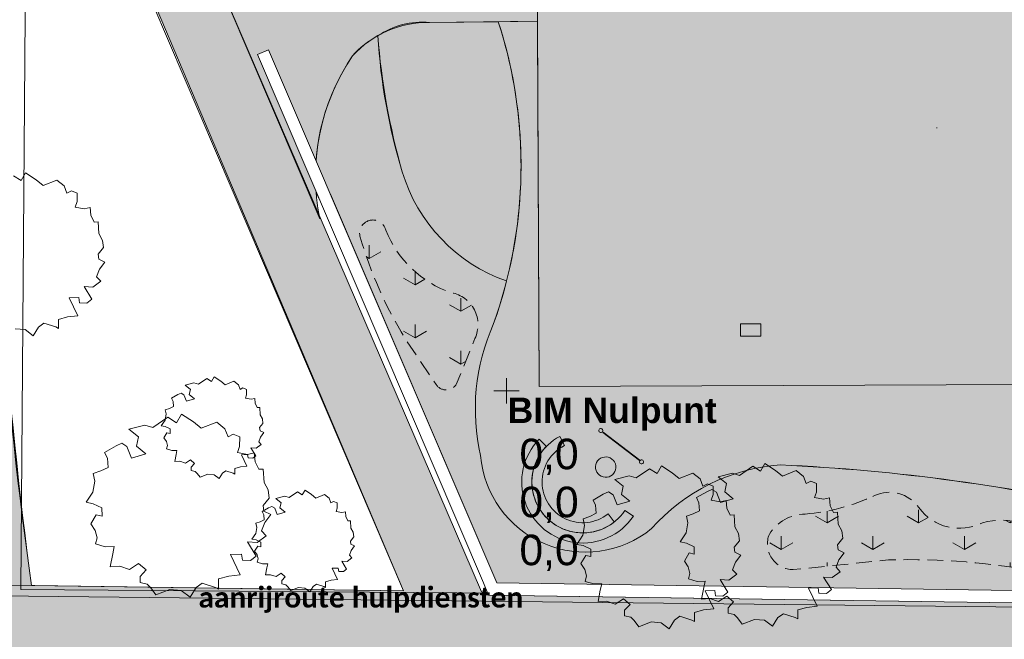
# Model space of a CAD drawing. Header units: millimetres. Extents: x 10 to 777, y -8 to 410.
# Tile 10 of 55: x 148 to 245, y 166 to 227. Entities that reach past the tile are written whole.
import ezdxf
from ezdxf.xclip import XClip

# ---------------------------------------------------------------- set-up
doc = ezdxf.new("R2010")
doc.units = ezdxf.units.MM
doc.header["$MEASUREMENT"] = 0
doc.header["$XCLIPFRAME"] = 0
for name, pattern in [('B0701', [2.3412, 1.56, -0.7812]), ('B0702', [1.1737, 0.7812, -0.3925]), ('Wipeout_Contour', [1000, 0, -1000])]:
    doc.linetypes.add(name, pattern=pattern)
for name, color, linetype in [('90 Bomen', 7, 'Continuous'), ('90 Terrein omgeving', 7, 'Continuous'), ('90 Terrein omgeving Afdek-arcering', 7, 'Continuous'), ('90 Terrein perceel', 7, 'Continuous'), ('90 Terrein perceel 2D arcering', 7, 'Continuous'), ('90 Terrein perceel Afdek-arcering', 7, 'Continuous'), ('99 2D tek aankleding', 7, 'Continuous')]:
    doc.layers.add(name, color=color, linetype=linetype)
doc.styles.add('GENERATED_STYLE_1', font='txt')
doc.styles.add('GENERATED_STYLE_2', font='txt')
doc.styles.add('GENERATED_STYLE_4', font='txt')
pattern_1 = [(90, (195.726, 190.6), (-9, 0), [1.29904, -3.8971]), (90, (200.226, 193.198), (-9, 0), [1.299, -3.8971]), (30, (195.726, 190.6), (-4.5, 7.7942), [1.29904, -3.8971]), (30, (195.726, 195.796), (-4.5, 7.7942), [1.29904, -3.8971]), (150, (195.726, 190.6), (4.5, 7.7942), [1.29904, -3.8971]), (150, (195.726, 195.796), (4.5, 7.7942), [1.29904, -3.8971])]

# ---------------------------------------------------------------- blocks, each defined once
blk = doc.blocks.new('*X3')
at = {"layer": '90 Terrein omgeving Afdek-arcering', "linetype": 'Continuous', "lineweight": 0, "true_color": 0x99a3a6}
blk.add_hatch(color=253, dxfattribs=at).paths.add_polyline_path([(65.553, 172.666), (65.453, 165.666), (188.059, 163.902), (253.074, 12.916), (260.456, 12.916), (244.691, 49.778), (196.024, 163.588), (383.251, 160.894), (383.251, 168.095), (380.321, 168.137), (383.251, 382.475), (383.251, 406.415), (376.918, 406.415), (375.254, 291.584), (373.322, 168.238), (193.267, 170.828), (149.658, 272.008), (92.173, 406.415), (85.21, 406.415), (146.568, 262.944), (185.607, 170.938)])
blk = doc.blocks.new('*X11')
at = {"layer": '90 Terrein perceel Afdek-arcering', "linetype": 'Continuous', "lineweight": 0, "true_color": 0x99a3a6}
blk.add_hatch(color=253, dxfattribs=at).paths.add_polyline_path([(194.42, 197.112, 0.02433), (195.73, 201.38, -0.239402), (185.474, 212.101, -0.050243), (183.07, 225.454, 0.08874), (180.59, 223.506, 0.168829), (176.996, 210.119), (177.297, 209.418), (178.413, 209.896), (194.76, 171.72), (256.582, 170.81, -0.027793), (256.697, 178.639, 0.046045), (222.623, 183.314, 0.196244), (209.977, 177.05, -0.602089), (193.175, 184.227, -0.162404)])
blk = doc.blocks.new('*X13')
at = {"layer": '90 Terrein perceel Afdek-arcering', "linetype": 'Continuous', "lineweight": 0, "true_color": 0x99a3a6}
blk.add_hatch(color=253, dxfattribs=at).paths.add_polyline_path([(183.07, 225.454, 0.057447), (185.474, 212.101, 0.239402), (195.73, 201.38, 0.141568), (194.914, 226.852), (188.156, 226.78, 0.176126)])
blk = doc.blocks.new('*X21')
at = {"layer": '90 Terrein perceel Afdek-arcering', "linetype": 'Continuous', "lineweight": 0, "true_color": 0x99a3a6}
blk.add_hatch(color=253, dxfattribs=at).paths.add_polyline_path([(194.42, 197.112, 0.162404), (193.175, 184.227, 0.602089), (209.977, 177.05, -0.196244), (222.623, 183.314, -0.04536), (256.697, 178.639, -0.146558), (267.972, 208.685), (260.021, 225.596), (254.774, 225.644), (254.911, 191.252), (198.916, 191.027), (198.772, 226.899), (194.914, 226.852, -0.166472)])
blk = doc.blocks.new('*X23')
at = {"layer": '90 Terrein perceel Afdek-arcering', "linetype": 'Continuous', "lineweight": 0, "true_color": 0x99a3a6}
blk.add_hatch(color=253, dxfattribs=at).paths.add_polyline_path([(198.772, 226.899), (198.747, 233.135), (195.955, 233.132), (187.103, 233.132, -0.078854), (176.51, 235.515, -0.084437), (161.575, 244.41), (177.366, 207.487, -0.201995), (180.59, 223.506, -0.215102), (188.156, 226.78)])
blk = doc.blocks.new('*X27')
at = {"layer": '90 Terrein omgeving Afdek-arcering', "linetype": 'Continuous', "lineweight": 0, "true_color": 0x99a3a6}
blk.add_hatch(color=253, dxfattribs=at).paths.add_polyline_path([(146.123, 263.26, 0.07237), (141.181, 235.87, -0.405474), (139.182, 233.93), (125.112, 233.931, -0.351286), (123.246, 235.68), (123.118, 226.997, -0.346703), (125.112, 228.59), (134.947, 228.59, -0.421964), (136.946, 226.537, 0.037862), (139.703, 171.599), (149.04, 171.464, -0.031421), (145.042, 226.797, -0.404937), (147.541, 228.59), (160.95, 228.59), (158.666, 233.93), (147.143, 233.93, -0.417547), (145.187, 235.995, -0.058652), (148.547, 257.591)])
blk = doc.blocks.new('Drawing_2_1', base_point=(195.726, 190.6))
at = {"layer": '90 Terrein perceel Afdek-arcering', "linetype": 'Continuous', "lineweight": 0, "true_color": 0xb1e60e}
h = blk.add_hatch(dxfattribs=at)
h.set_pattern_fill('810_Gras_0001', color=60, style=0, pattern_type=2)
h.set_pattern_definition(pattern_1)
h.paths.add_polyline_path([(183.851, 206.371, 1.032126), (181.341, 205.698, 0.067174), (185.714, 195.792), (188.793, 191.226, 0.543736), (190.774, 191.206), (192.622, 195.741, 0.488628), (190.317, 200.227, -0.221044)])
h = blk.add_hatch(dxfattribs=at)
h.set_pattern_fill('810_Gras_0001', color=60, style=0, pattern_type=2)
h.set_pattern_definition(pattern_1)
h.paths.add_polyline_path([(225.083, 178.483, 0.252366), (221.558, 176.519, 0.534593), (223.913, 173.023), (233.279, 173.977, -0.055395), (248.443, 172.737, 0.516901), (249.463, 175.15, 0.327473), (242.503, 177.611, -0.363237), (236.246, 179.112, 0.366606), (231.895, 180.297, -0.088983)])
at = {"layer": '90 Bomen', "color": 1, "linetype": 'Continuous', "lineweight": 0}
for p, q in [((148.007, 211.243), (148.445, 211.992)), ((148.445, 211.992), (149.484, 211.314)), ((147.249, 211.72), (148.007, 211.243)), ((149.484, 211.314), (150.171, 210.757)), ((150.171, 210.757), (151.527, 211.292)), ((151.527, 211.292), (152.227, 210.719)), ((152.227, 210.719), (152.507, 210.017)), ((152.507, 210.017), (152.947, 210.24)), ((152.947, 210.24), (153.526, 210.009)), ((153.519, 209.179), (153.331, 208.633)), ((153.526, 210.009), (153.519, 209.179)), ((153.331, 208.633), (154.218, 208.471)), ((154.218, 208.471), (154.796, 208.6)), ((154.796, 208.6), (154.873, 207.835)), ((154.873, 207.835), (155.188, 207.174)), ((155.188, 207.174), (155.589, 207.198)), ((155.589, 207.198), (155.652, 206.03)), ((155.652, 206.03), (156.005, 205.372)), ((156.005, 205.372), (156.096, 204.656)), ((156.096, 204.656), (155.573, 204.009)), ((155.573, 204.009), (155.647, 203.52)), ((155.647, 203.52), (156.233, 203.223)), ((155.72, 202.537), (155.433, 201.794)), ((156.233, 203.223), (155.72, 202.537)), ((155.831, 201.357), (155.051, 200.778)), ((155.433, 201.794), (155.831, 201.357)), ((155.051, 200.778), (154.211, 200.83)), ((154.211, 200.83), (154.976, 199.601)), ((153.682, 199.764), (152.734, 199.732)), ((152.734, 199.732), (153.57, 197.965)), ((153.759, 199.238), (153.682, 199.764)), ((154.976, 199.601), (154.483, 199.215)), ((154.483, 199.215), (153.759, 199.238)), ((152.568, 197.857), (151.675, 197.601)), ((151.675, 197.601), (151.678, 196.714)), ((153.57, 197.965), (152.568, 197.857)), ((148.403, 196.6), (147.409, 196.678)), ((149.207, 196), (148.403, 196.6)), ((149.716, 196.849), (149.207, 196)), ((150.257, 197.231), (149.716, 196.849)), ((151.425, 196.861), (150.257, 197.231)), ((151.678, 196.714), (151.425, 196.861)), ((165.437, 191.234), (166.251, 191.793)), ((166.251, 191.793), (166.724, 191.495)), ((166.724, 191.495), (166.998, 191.963)), ((166.998, 191.963), (167.647, 191.54)), ((164.12, 191.143), (164.999, 191.368)), ((164.643, 190.724), (164.12, 191.143)), ((164.538, 190.217), (164.643, 190.724)), ((164.999, 191.368), (165.437, 191.234)), ((167.647, 191.54), (168.077, 191.191)), ((168.077, 191.191), (168.924, 191.525)), ((168.924, 191.525), (169.362, 191.167)), ((169.362, 191.167), (169.537, 190.729)), ((169.537, 190.729), (169.811, 190.868)), ((169.811, 190.868), (170.174, 190.724)), ((170.174, 190.724), (170.169, 190.205)), ((162.789, 189.865), (163.42, 190.23)), ((162.947, 189.553), (162.789, 189.865)), ((163.42, 190.23), (163.742, 190.372)), ((163.742, 190.372), (164.016, 190.203)), ((164.016, 190.203), (164.27, 189.57)), ((164.27, 189.57), (165.041, 189.796)), ((165.041, 189.796), (164.538, 190.217)), ((170.169, 190.205), (170.052, 189.864)), ((170.052, 189.864), (170.606, 189.762)), ((162.178, 188.723), (162.594, 188.862)), ((162.594, 188.862), (162.984, 189.057)), ((162.984, 189.057), (162.947, 189.553)), ((160.968, 186.986), (162.434, 187.992)), ((162.156, 187.713), (162.255, 188.314)), ((162.255, 188.314), (162.178, 188.723)), ((162.434, 187.992), (163.286, 187.456)), ((163.286, 187.456), (163.779, 188.298)), ((163.779, 188.298), (164.948, 187.536)), ((158.598, 186.823), (160.181, 187.227)), ((159.539, 186.068), (158.598, 186.823)), ((160.181, 187.227), (160.968, 186.986)), ((161.786, 187.151), (162.156, 187.713)), ((162.18, 187.073), (161.786, 187.151)), ((162.648, 186.847), (162.18, 187.073)), ((162.658, 186.396), (162.648, 186.847)), ((164.948, 187.536), (165.721, 186.909)), ((165.721, 186.909), (167.246, 187.51)), ((167.246, 187.51), (168.033, 186.866)), ((168.033, 186.866), (168.348, 186.076)), ((159.35, 185.156), (159.539, 186.068)), ((162.047, 185.971), (162.343, 186.468)), ((162.288, 185.608), (162.047, 185.971)), ((162.343, 186.468), (162.658, 186.396)), ((168.348, 186.076), (168.843, 186.327)), ((168.843, 186.327), (169.495, 186.068)), ((169.495, 186.068), (169.487, 185.134)), ((156.202, 184.521), (157.339, 185.178)), ((157.339, 185.178), (157.918, 185.435)), ((157.918, 185.435), (158.411, 185.129)), ((158.411, 185.129), (158.868, 183.99)), ((160.256, 184.397), (159.35, 185.156)), ((162.389, 185.212), (162.288, 185.608)), ((162.3, 184.881), (162.389, 185.212)), ((162.829, 184.722), (162.3, 184.881)), ((169.487, 185.134), (169.276, 184.52)), ((156.488, 183.961), (156.202, 184.521)), ((156.553, 183.067), (156.488, 183.961)), ((158.868, 183.99), (160.256, 184.397)), ((163.327, 184.735), (162.829, 184.722)), ((163.104, 183.635), (163.236, 184.348)), ((163.236, 184.348), (163.327, 184.735)), ((169.276, 184.52), (170.273, 184.337)), ((170.271, 184.321), (169.678, 184.301)), ((169.678, 184.301), (170.201, 183.196)), ((170.319, 183.992), (170.271, 184.321)), ((155.852, 182.716), (156.553, 183.067)), ((163.62, 183.664), (163.104, 183.635)), ((164.155, 183.489), (163.62, 183.664)), ((164.654, 183.811), (164.155, 183.489)), ((165.06, 183.461), (164.654, 183.811)), ((164.73, 183.104), (165.06, 183.461)), ((164.731, 182.771), (164.73, 183.104)), ((169.575, 183.129), (169.016, 182.969)), ((169.016, 182.969), (169.018, 182.415)), ((170.201, 183.196), (169.575, 183.129)), ((208.463, 182.039), (209.766, 182.933)), ((209.766, 182.933), (210.523, 182.457)), ((210.523, 182.457), (210.961, 183.206)), ((210.961, 183.206), (212, 182.528)), ((218.623, 182.288), (219.926, 183.183)), ((219.926, 183.183), (220.683, 182.707)), ((220.683, 182.707), (221.122, 183.455)), ((221.122, 183.455), (222.161, 182.778)), ((155.103, 182.466), (155.852, 182.716)), ((155.241, 181.73), (155.103, 182.466)), ((165.118, 182.681), (164.731, 182.771)), ((165.322, 182.482), (165.118, 182.681)), ((165.595, 182.096), (165.322, 182.482)), ((166.351, 182.392), (165.595, 182.096)), ((166.972, 182.343), (166.351, 182.392)), ((167.474, 181.968), (166.972, 182.343)), ((167.792, 182.498), (167.474, 181.968)), ((168.131, 182.737), (167.792, 182.498)), ((168.86, 182.506), (168.131, 182.737)), ((169.018, 182.415), (168.86, 182.506)), ((206.356, 181.894), (207.763, 182.253)), ((207.763, 182.253), (208.463, 182.039)), ((212, 182.528), (212.688, 181.97)), ((212.688, 181.97), (214.043, 182.505)), ((214.043, 182.505), (214.743, 181.932)), ((216.516, 182.144), (217.923, 182.503)), ((217.353, 181.472), (216.516, 182.144)), ((217.923, 182.503), (218.623, 182.288)), ((222.161, 182.778), (222.848, 182.22)), ((222.848, 182.22), (224.203, 182.755)), ((224.203, 182.755), (224.904, 182.182)), ((224.904, 182.182), (225.183, 181.48)), ((155.064, 180.648), (155.241, 181.73)), ((207.193, 181.223), (206.356, 181.894)), ((207.025, 180.412), (207.193, 181.223)), ((214.743, 181.932), (215.023, 181.23)), ((215.023, 181.23), (215.463, 181.453)), ((215.463, 181.453), (216.043, 181.223)), ((216.043, 181.223), (216.035, 180.393)), ((217.185, 180.662), (217.353, 181.472)), ((225.183, 181.48), (225.623, 181.703)), ((225.623, 181.703), (226.203, 181.473)), ((226.203, 181.473), (226.196, 180.643)), ((154.397, 179.637), (155.064, 180.648)), ((204.227, 179.848), (205.237, 180.432)), ((205.237, 180.432), (205.752, 180.66)), ((205.752, 180.66), (206.19, 180.388)), ((206.19, 180.388), (206.596, 179.376)), ((207.83, 179.737), (207.025, 180.412)), ((214.387, 180.097), (215.397, 180.682)), ((214.641, 179.6), (214.387, 180.097)), ((215.397, 180.682), (215.912, 180.91)), ((216.035, 180.393), (215.848, 179.847)), ((215.912, 180.91), (216.35, 180.638)), ((216.35, 180.638), (216.756, 179.626)), ((217.99, 179.987), (217.185, 180.662)), ((226.196, 180.643), (226.008, 180.097)), ((226.008, 180.097), (226.894, 179.934)), ((226.894, 179.934), (227.473, 180.064)), ((227.473, 180.064), (227.549, 179.298)), ((155.106, 179.497), (154.397, 179.637)), ((155.949, 179.088), (155.106, 179.497)), ((155.966, 178.277), (155.949, 179.088)), ((204.48, 179.35), (204.227, 179.848)), ((204.539, 178.556), (204.48, 179.35)), ((206.596, 179.376), (207.83, 179.737)), ((214.699, 178.806), (214.641, 179.6)), ((215.848, 179.847), (216.734, 179.684)), ((216.734, 179.684), (217.313, 179.814)), ((216.756, 179.626), (217.99, 179.987)), ((217.313, 179.814), (217.389, 179.048)), ((227.549, 179.298), (227.864, 178.637)), ((154.868, 177.512), (155.401, 178.407)), ((155.401, 178.407), (155.966, 178.277)), ((203.25, 178.021), (203.916, 178.244)), ((203.916, 178.244), (204.539, 178.556)), ((213.41, 178.271), (214.076, 178.494)), ((213.532, 177.617), (213.41, 178.271)), ((214.076, 178.494), (214.699, 178.806)), ((217.389, 179.048), (217.704, 178.387)), ((217.704, 178.387), (218.106, 178.412)), ((218.106, 178.412), (218.168, 177.243)), ((227.864, 178.637), (228.266, 178.661)), ((228.266, 178.661), (228.329, 177.493)), ((155.301, 176.86), (154.868, 177.512)), ((203.215, 176.405), (203.372, 177.367)), ((203.372, 177.367), (203.25, 178.021)), ((213.375, 176.655), (213.532, 177.617)), ((218.168, 177.243), (218.521, 176.585)), ((228.329, 177.493), (228.681, 176.835)), ((155.482, 176.146), (155.301, 176.86)), ((202.622, 175.506), (203.215, 176.405)), ((212.782, 175.756), (213.375, 176.655)), ((218.521, 176.585), (218.612, 175.869)), ((228.681, 176.835), (228.772, 176.119)), ((155.322, 175.55), (155.482, 176.146)), ((156.274, 175.264), (155.322, 175.55)), ((157.17, 175.287), (156.274, 175.264)), ((157.008, 174.591), (157.17, 175.287)), ((203.253, 175.382), (202.622, 175.506)), ((204.002, 175.019), (203.253, 175.382)), ((213.413, 175.632), (212.782, 175.756)), ((214.162, 175.269), (213.413, 175.632)), ((214.177, 174.548), (214.162, 175.269)), ((218.612, 175.869), (218.089, 175.222)), ((218.089, 175.222), (218.164, 174.734)), ((228.772, 176.119), (228.25, 175.472)), ((228.25, 175.472), (228.324, 174.984)), ((156.769, 173.307), (157.008, 174.591)), ((169.67, 174.542), (168.604, 174.506)), ((168.604, 174.506), (169.544, 172.518)), ((169.757, 173.949), (169.67, 174.542)), ((203.041, 173.618), (203.514, 174.413)), ((203.514, 174.413), (204.017, 174.298)), ((204.017, 174.298), (204.002, 175.019)), ((213.201, 173.867), (213.674, 174.663)), ((213.674, 174.663), (214.177, 174.548)), ((218.164, 174.734), (218.75, 174.436)), ((218.75, 174.436), (218.236, 173.751)), ((228.324, 174.984), (228.91, 174.686)), ((228.91, 174.686), (228.396, 174.001)), ((157.698, 173.359), (156.769, 173.307)), ((158.662, 173.045), (157.698, 173.359)), ((159.56, 173.624), (158.662, 173.045)), ((160.29, 172.994), (159.56, 173.624)), ((170.571, 173.924), (169.757, 173.949)), ((203.426, 173.038), (203.041, 173.618)), ((213.586, 173.288), (213.201, 173.867)), ((213.747, 172.653), (213.586, 173.288)), ((218.236, 173.751), (217.949, 173.007)), ((228.396, 174.001), (228.109, 173.257)), ((228.109, 173.257), (228.508, 172.82)), ((159.696, 172.352), (160.29, 172.994)), ((159.698, 171.753), (159.696, 172.352)), ((168.417, 172.397), (167.412, 172.109)), ((169.544, 172.518), (168.417, 172.397)), ((203.586, 172.403), (203.426, 173.038)), ((217.949, 173.007), (218.348, 172.57)), ((227.728, 172.241), (226.888, 172.293)), ((228.508, 172.82), (227.728, 172.241)), ((160.394, 171.591), (159.698, 171.753)), ((160.763, 171.233), (160.394, 171.591)), ((165.818, 171.692), (165.208, 171.262)), ((167.131, 171.275), (165.818, 171.692)), ((167.412, 172.109), (167.416, 171.111)), ((161.254, 170.538), (160.763, 171.233)), ((162.614, 171.07), (161.254, 170.538)), ((163.732, 170.982), (162.614, 171.07)), ((164.636, 170.307), (163.732, 170.982)), ((165.208, 171.262), (164.636, 170.307)), ((167.416, 171.111), (167.131, 171.275)), ((176.391, 170.831), (175.889, 171.206)), ((207.334, 168.499), (207.333, 169.031)), ((207.953, 168.354), (207.334, 168.499)), ((212.774, 168.444), (212.232, 168.062)), ((213.942, 168.074), (212.774, 168.444)), ((215.084, 169.071), (214.191, 168.815)), ((214.191, 168.815), (214.194, 167.928)), ((218.113, 168.604), (217.494, 168.748)), ((218.441, 168.286), (218.113, 168.604)), ((222.934, 168.694), (222.392, 168.312)), ((224.102, 168.324), (222.934, 168.694)), ((224.351, 169.064), (224.354, 168.177)), ((208.28, 168.036), (207.953, 168.354)), ((208.717, 167.419), (208.28, 168.036)), ((209.926, 167.892), (208.717, 167.419)), ((210.92, 167.813), (209.926, 167.892)), ((211.723, 167.213), (210.92, 167.813)), ((212.232, 168.062), (211.723, 167.213)), ((214.194, 167.928), (213.942, 168.074)), ((218.877, 167.668), (218.441, 168.286)), ((220.086, 168.141), (218.877, 167.668)), ((221.08, 168.063), (220.086, 168.141)), ((221.883, 167.463), (221.08, 168.063)), ((222.392, 168.312), (221.883, 167.463)), ((224.354, 168.177), (224.102, 168.324))]:
    blk.add_line(p, q, dxfattribs=at)
at = {"layer": '90 Terrein omgeving', "color": 9, "linetype": 'B0702', "lineweight": 0}
blk.add_line((237.988, 216.43), (238.055, 216.412), dxfattribs=at)
at = {"layer": '90 Terrein omgeving', "color": 9, "linetype": 'Continuous', "lineweight": 0, "flags": 128}
for points in [[(253.074, 12.916), (188.059, 163.902), (65.453, 165.666), (65.553, 172.666), (185.607, 170.938), (146.568, 262.944), (85.21, 406.415)], [(92.173, 406.415), (149.658, 272.008), (193.267, 170.828), (373.322, 168.238), (375.254, 291.584), (376.918, 406.415)]]:
    blk.add_lwpolyline(points, dxfattribs=at)
at = {"layer": '90 Terrein omgeving', "color": 2, "linetype": 'Continuous', "lineweight": 0, "flags": 128}
blk.add_lwpolyline([(149.027, 309.997), (299.023, 308.857), (297.967, 169.92), (147.971, 171.06)], close=True, dxfattribs=at)
at = {"layer": '90 Terrein omgeving', "color": 9, "linetype": 'Continuous', "lineweight": 0, "flags": 128}
blk.add_lwpolyline([(146.123, 263.26), (148.547, 257.591, 0.058652), (145.187, 235.995, 0.417547), (147.143, 233.93), (158.666, 233.93), (160.95, 228.59), (147.541, 228.59, 0.404937), (145.042, 226.797, 0.031421), (149.04, 171.464), (139.703, 171.599, -0.037862), (136.946, 226.537, 0.421964), (134.947, 228.59), (125.112, 228.59, 0.346703), (123.118, 226.997), (123.246, 235.68, 0.351286), (125.112, 233.931), (139.182, 233.93, 0.405474), (141.181, 235.87, -0.07237)], format="xyb", close=True, dxfattribs=at)
at = {"layer": '90 Terrein omgeving', "color": 2, "linetype": 'Continuous', "lineweight": 0, "flags": 128}
blk.add_lwpolyline([(160.95, 228.59), (185.607, 170.938), (149.04, 171.464, -0.035884), (145.105, 226.6, -0.408722), (147.105, 228.59)], format="xyb", close=True, dxfattribs=at)
at = {"layer": '90 Terrein omgeving', "color": 1, "linetype": 'Continuous', "lineweight": 0, "flags": 128}
blk.add_lwpolyline([(218.715, 197.159), (220.715, 197.159), (220.715, 195.959), (218.715, 195.959)], close=True, dxfattribs=at)
at = {"layer": '90 Terrein perceel', "color": 9, "linetype": 'Continuous', "lineweight": 0, "flags": 128}
for points in [[(198.772, 226.899), (198.747, 233.135), (195.955, 233.132), (187.103, 233.132, -0.078854), (176.51, 235.515, -0.084437), (161.575, 244.41), (177.366, 207.487, -0.201995), (180.59, 223.506, -0.215102), (188.156, 226.78)], [(183.07, 225.454, 0.057447), (185.474, 212.101, 0.239402), (195.73, 201.38, 0.141568), (194.914, 226.852), (188.156, 226.78, 0.176126)], [(194.42, 197.112, 0.166472), (194.914, 226.852), (198.772, 226.899), (198.916, 191.027), (254.911, 191.252), (254.774, 225.644), (260.021, 225.596), (267.972, 208.685, 0.146558), (256.697, 178.639, 0.04536), (222.623, 183.314, 0.196244), (209.977, 177.05, -0.602089), (193.175, 184.227, -0.162404)], [(194.42, 197.112, 0.02433), (195.73, 201.38, -0.239402), (185.474, 212.101, -0.050243), (183.07, 225.454, 0.08874), (180.59, 223.506, 0.168829), (176.996, 210.119), (177.297, 209.418), (178.413, 209.896), (194.76, 171.72), (256.582, 170.81, -0.027793), (256.697, 178.639, 0.046045), (222.623, 183.314, 0.196244), (209.977, 177.05, -0.602089), (193.175, 184.227, -0.162404)]]:
    blk.add_lwpolyline(points, format="xyb", close=True, dxfattribs=at)
at = {"layer": '90 Terrein perceel', "color": 2, "linetype": 'B0701', "lineweight": 0, "flags": 128}
for points in [[(183.851, 206.371, 0.221044), (190.317, 200.227, -0.488628), (192.622, 195.741), (190.774, 191.206, -0.543736), (188.793, 191.226), (185.714, 195.792, -0.067174), (181.341, 205.698, -1.032126)], [(225.083, 178.483, 0.088983), (231.895, 180.297, -0.366606), (236.246, 179.112, 0.363237), (242.503, 177.611, -0.327473), (249.463, 175.15, -0.516901), (248.443, 172.737, 0.055395), (233.279, 173.977), (223.913, 173.023, -0.534593), (221.558, 176.519, -0.252366)]]:
    blk.add_lwpolyline(points, format="xyb", close=True, dxfattribs=at)
at = {"layer": '90 Terrein perceel', "color": 2, "linetype": 'Continuous', "lineweight": 0, "flags": 128}
for points in [[(199.639, 185.129), (198.924, 185.828)], [(201.409, 185.204), (200.957, 186.096)], [(206.319, 177.715), (205.698, 178.499)], [(208.191, 178.283), (207.362, 178.841)]]:
    blk.add_lwpolyline(points, dxfattribs=at)
at = {"layer": '90 Terrein perceel', "color": 2, "linetype": 'Continuous', "lineweight": 0}
for radius, start, end in [(6, 135.65375, 326.03707), (5, 116.84143, 308.37245), (5, 135.65375, 326.03707), (4, 116.84143, 308.37245)]:
    blk.add_arc((203.215, 181.634), radius, start, end, dxfattribs=at)
at = {"layer": '99 2D tek aankleding', "color": 9, "linetype": 'Continuous', "lineweight": 0}
blk.add_line((195.726, 189.35), (195.726, 191.85), dxfattribs=at)
at = {"layer": '90 Terrein omgeving', "color": 4, "linetype": 'Continuous', "lineweight": 0}
for name in ['*X3', '*X27', '*X23', '*X13', '*X21', '*X11']:
    blk.add_blockref(name, (0, 0), dxfattribs=at)
at = {"layer": '99 2D tek aankleding', "color": 9, "linetype": 'Continuous', "lineweight": 0, "char_height": 3, "attachment_point": 1, "style": 'GENERATED_STYLE_1'}
for insert in [(195.826, 185.885), (195.826, 181.171), (195.826, 176.457)]:
    blk.add_mtext('\\A1;{\\pql;\\fArial|b0|i0|c0|p38; 0,0}', dxfattribs=dict(at, insert=insert))
at = {"color": 254, "linetype": 'Wipeout_Contour', "lineweight": 0, "ltscale": 1110.876105}
blk.add_wipeout([(205.177, 186.494), (208.792, 183.731), (208.822, 183.771), (205.208, 186.534)], dxfattribs=at).dxf.layer = '90 Terrein perceel Afdek-arcering'
at = {"color": 254, "linetype": 'Wipeout_Contour', "lineweight": 0, "ltscale": 777.001767}
blk.add_wipeout([(194.76, 171.72), (193.447, 171.739), (193.964, 170.532)], dxfattribs=at).dxf.layer = '90 Terrein perceel Afdek-arcering'
at = {"layer": '90 Terrein perceel', "color": 1, "linetype": 'Continuous', "lineweight": 0, "flags": 128}
for points in [[(204.95, 186.492, 0.414214), (205.185, 186.65, 0.414214), (205.026, 186.885, 0.414214), (204.792, 186.726, 0.414214)], [(206.079, 183.892, 0.414214), (204.678, 183.704, 0.414214), (204.865, 182.302, 0.414214), (206.267, 182.49, 0.414214)], [(208.957, 183.412, 0.414214), (209.191, 183.571, 0.414214), (209.033, 183.805, 0.414214), (208.798, 183.646, 0.414214)]]:
    blk.add_lwpolyline(points, format="xyb", close=True, dxfattribs=at)
at = {"layer": '90 Terrein perceel', "color": 2, "linetype": 'Continuous', "lineweight": 0, "flags": 128}
for points in [[(205.208, 186.534), (205.177, 186.494)], [(205.177, 186.494), (208.792, 183.731)], [(208.822, 183.771), (205.208, 186.534)], [(208.792, 183.731), (208.822, 183.771)]]:
    blk.add_lwpolyline(points, dxfattribs=at)
at = {"layer": '99 2D tek aankleding', "color": 9, "linetype": 'Continuous', "lineweight": 0, "insert": (195.826, 189.928), "char_height": 2.5, "attachment_point": 1, "style": 'GENERATED_STYLE_2'}
blk.add_mtext('\\A1;{\\pql;\\fArial|b1|i0|c0|p38;BIM Nulpunt}', dxfattribs=at)
at = {"color": 254, "linetype": 'Wipeout_Contour', "lineweight": 0, "ltscale": 1134.704588}
blk.add_wipeout([(194.76, 171.72), (195.277, 170.512), (256.66, 169.609), (256.582, 170.81)], dxfattribs=at).dxf.layer = '90 Terrein perceel Afdek-arcering'
at = {"layer": '90 Bomen', "color": 1, "linetype": 'Continuous', "lineweight": 0}
for p, q in [((203.444, 171.874), (203.586, 172.403)), ((213.604, 172.124), (213.747, 172.653)), ((218.348, 172.57), (217.568, 171.991)), ((226.888, 172.293), (227.653, 171.064)), ((204.291, 171.619), (203.444, 171.874)), ((205.087, 171.64), (204.291, 171.619)), ((204.943, 171.021), (205.087, 171.64)), ((214.451, 171.869), (213.604, 172.124)), ((215.248, 171.89), (214.451, 171.869)), ((215.103, 171.271), (215.248, 171.89)), ((217.568, 171.991), (216.728, 172.043)), ((216.728, 172.043), (217.492, 170.815)), ((204.731, 169.88), (204.943, 171.021)), ((214.891, 170.13), (215.103, 171.271)), ((216.198, 170.977), (215.25, 170.946)), ((215.25, 170.946), (216.086, 169.178)), ((216.275, 170.451), (216.198, 170.977)), ((216.999, 170.428), (216.275, 170.451)), ((217.371, 170.412), (216.573, 169.897)), ((217.492, 170.815), (216.999, 170.428)), ((218.021, 169.852), (217.371, 170.412)), ((226.358, 171.227), (225.41, 171.195)), ((225.41, 171.195), (226.246, 169.428)), ((226.435, 170.701), (226.358, 171.227)), ((227.159, 170.678), (226.435, 170.701)), ((227.653, 171.064), (227.159, 170.678)), ((205.556, 169.926), (204.731, 169.88)), ((206.413, 169.647), (205.556, 169.926)), ((207.211, 170.162), (206.413, 169.647)), ((207.861, 169.602), (207.211, 170.162)), ((207.333, 169.031), (207.861, 169.602)), ((215.716, 170.176), (214.891, 170.13)), ((216.573, 169.897), (215.716, 170.176)), ((217.493, 169.281), (218.021, 169.852)), ((226.246, 169.428), (225.245, 169.32)), ((216.086, 169.178), (215.084, 169.071)), ((217.494, 168.748), (217.493, 169.281)), ((225.245, 169.32), (224.351, 169.064))]:
    blk.add_line(p, q, dxfattribs=at)
at = {"color": 254, "linetype": 'Wipeout_Contour', "lineweight": 0, "ltscale": 776.765782}
blk.add_wipeout([(194.76, 171.72), (193.964, 170.532), (195.277, 170.512)], dxfattribs=at).dxf.layer = '90 Terrein perceel Afdek-arcering'
at = {"layer": '90 Terrein perceel', "color": 2, "linetype": 'Continuous', "lineweight": 0, "flags": 128}
for points in [[(193.964, 170.532), (193.447, 171.739)], [(256.582, 170.81), (194.76, 171.72)], [(193.964, 170.532), (256.66, 169.609)]]:
    blk.add_lwpolyline(points, dxfattribs=at)
at = {"layer": '90 Terrein perceel', "color": 2, "linetype": 'Continuous', "lineweight": 0, "insert": (181.405, 170.037), "char_height": 2, "width": 32.09787, "attachment_point": 5, "line_spacing_factor": 0.932039, "style": 'GENERATED_STYLE_4'}
blk.add_mtext('\\A1;{\\pqc;\\fCalibri|b1|i0|c0|p34;aanrijroute hulpdiensten}', dxfattribs=at)
at = {"color": 254, "linetype": 'Wipeout_Contour', "lineweight": 0, "ltscale": 1082.666736}
blk.add_wipeout([(194.76, 171.72), (172.334, 224.091), (171.231, 223.618), (193.447, 171.739)], dxfattribs=at).dxf.layer = '90 Terrein perceel Afdek-arcering'
at = {"layer": '90 Terrein perceel 2D arcering', "linetype": 'Continuous', "lineweight": 0, "true_color": 0x7f7f7f}
blk.add_hatch(color=8, dxfattribs=at).paths.add_polyline_path([(195.127, 233.121), (198.747, 233.135), (198.916, 191.027), (254.911, 191.252), (254.767, 227.347), (253.839, 227.344), (253.791, 239.212), (259.643, 239.235), (264.051, 237.219), (282.627, 237.293), (282.413, 290.859), (240.166, 290.689), (240.161, 291.989), (194.892, 291.808)])
at = {"layer": '90 Bomen', "color": 1, "linetype": 'Continuous', "lineweight": 0}
for p, q in [((170.606, 189.762), (170.967, 189.843)), ((170.967, 189.843), (171.015, 189.365)), ((171.015, 189.365), (171.212, 188.952)), ((171.212, 188.952), (171.463, 188.967)), ((171.463, 188.967), (171.502, 188.237)), ((171.502, 188.237), (171.723, 187.825)), ((171.723, 187.825), (171.78, 187.378)), ((171.78, 187.378), (171.453, 186.974)), ((171.453, 186.974), (171.499, 186.668)), ((171.545, 186.054), (171.365, 185.589)), ((171.499, 186.668), (171.865, 186.482)), ((171.865, 186.482), (171.545, 186.054)), ((171.127, 184.954), (170.602, 184.987)), ((170.602, 184.987), (171.08, 184.219)), ((171.614, 185.316), (171.127, 184.954)), ((171.365, 185.589), (171.614, 185.316)), ((170.273, 184.337), (170.924, 184.483)), ((170.771, 183.978), (170.319, 183.992)), ((171.08, 184.219), (170.771, 183.978)), ((170.924, 184.483), (171.01, 183.621)), ((171.01, 183.621), (171.364, 182.878)), ((171.364, 182.878), (171.816, 182.905)), ((171.816, 182.905), (171.887, 181.591)), ((171.887, 181.591), (172.284, 180.85)), ((172.386, 180.045), (171.798, 179.317)), ((172.284, 180.85), (172.386, 180.045)), ((173.037, 180.007), (173.916, 180.231)), ((173.916, 180.231), (174.354, 180.097)), ((174.354, 180.097), (175.168, 180.656)), ((175.168, 180.656), (175.641, 180.359)), ((175.641, 180.359), (175.915, 180.827)), ((175.915, 180.827), (176.564, 180.403)), ((176.564, 180.403), (176.994, 180.055)), ((176.994, 180.055), (177.841, 180.389)), ((177.841, 180.389), (178.279, 180.031)), ((178.279, 180.031), (178.454, 179.592)), ((171.706, 178.728), (172.337, 179.093)), ((171.798, 179.317), (171.881, 178.768)), ((172.337, 179.093), (172.659, 179.236)), ((172.659, 179.236), (172.933, 179.066)), ((172.933, 179.066), (173.187, 178.433)), ((173.56, 179.587), (173.037, 180.007)), ((173.455, 179.081), (173.56, 179.587)), ((173.958, 178.659), (173.455, 179.081)), ((178.454, 179.592), (178.729, 179.731)), ((178.729, 179.731), (179.091, 179.587)), ((179.086, 179.069), (178.969, 178.727)), ((179.091, 179.587), (179.086, 179.069)), ((171.864, 178.417), (171.706, 178.728)), ((171.901, 177.921), (171.864, 178.417)), ((171.881, 178.768), (172.54, 178.433)), ((172.54, 178.433), (171.963, 177.662)), ((173.187, 178.433), (173.958, 178.659)), ((178.969, 178.727), (179.523, 178.626)), ((179.523, 178.626), (179.885, 178.707)), ((179.885, 178.707), (179.932, 178.228)), ((179.932, 178.228), (180.129, 177.815)), ((171.074, 176.577), (171.172, 177.178)), ((171.095, 177.587), (171.512, 177.726)), ((171.172, 177.178), (171.095, 177.587)), ((171.512, 177.726), (171.901, 177.921)), ((171.963, 177.662), (171.64, 176.825)), ((180.129, 177.815), (180.38, 177.831)), ((180.38, 177.831), (180.419, 177.1)), ((170.703, 176.015), (171.074, 176.577)), ((172.088, 176.334), (171.211, 175.682)), ((171.64, 176.825), (172.088, 176.334)), ((180.697, 176.242), (180.37, 175.837)), ((180.419, 177.1), (180.64, 176.689)), ((180.64, 176.689), (180.697, 176.242)), ((171.211, 175.682), (170.266, 175.74)), ((170.266, 175.74), (171.126, 174.359)), ((171.097, 175.937), (170.703, 176.015)), ((170.965, 174.834), (171.261, 175.331)), ((171.565, 175.71), (171.097, 175.937)), ((171.261, 175.331), (171.575, 175.259)), ((171.575, 175.259), (171.565, 175.71)), ((180.37, 175.837), (180.416, 175.532)), ((180.416, 175.532), (180.783, 175.346)), ((180.783, 175.346), (180.462, 174.918)), ((171.126, 174.359), (170.571, 173.924)), ((171.205, 174.472), (170.965, 174.834)), ((171.306, 174.075), (171.205, 174.472)), ((180.462, 174.918), (180.282, 174.453)), ((180.282, 174.453), (180.531, 174.18)), ((171.217, 173.745), (171.306, 174.075)), ((171.746, 173.585), (171.217, 173.745)), ((172.244, 173.598), (171.746, 173.585)), ((172.154, 173.211), (172.244, 173.598)), ((180.044, 173.818), (179.519, 173.85)), ((179.519, 173.85), (179.997, 173.082)), ((180.531, 174.18), (180.044, 173.818)), ((172.021, 172.498), (172.154, 173.211)), ((172.537, 172.527), (172.021, 172.498)), ((173.072, 172.353), (172.537, 172.527)), ((173.571, 172.675), (173.072, 172.353)), ((173.977, 172.324), (173.571, 172.675)), ((173.647, 171.967), (173.977, 172.324)), ((179.188, 173.184), (178.596, 173.164)), ((178.596, 173.164), (179.118, 172.06)), ((179.236, 172.855), (179.188, 173.184)), ((179.688, 172.841), (179.236, 172.855)), ((179.997, 173.082), (179.688, 172.841)), ((173.648, 171.635), (173.647, 171.967)), ((174.035, 171.545), (173.648, 171.635)), ((174.239, 171.346), (174.035, 171.545)), ((174.512, 170.96), (174.239, 171.346)), ((176.709, 171.362), (176.391, 170.831)), ((177.048, 171.601), (176.709, 171.362)), ((177.778, 171.37), (177.048, 171.601)), ((177.935, 171.278), (177.778, 171.37)), ((178.492, 171.992), (177.934, 171.832)), ((177.934, 171.832), (177.935, 171.278)), ((179.118, 172.06), (178.492, 171.992)), ((175.268, 171.256), (174.512, 170.96)), ((175.889, 171.206), (175.268, 171.256))]:
    blk.add_line(p, q, dxfattribs=at)
at = {"layer": '90 Terrein perceel', "color": 1, "linetype": 'Continuous', "lineweight": 0}
blk.add_line((51.465, 171.525), (275.667, 168.996), dxfattribs=at)
at = {"layer": '90 Terrein perceel', "color": 9, "linetype": 'Continuous', "lineweight": 0, "flags": 128}
blk.add_lwpolyline([(195.127, 233.121), (198.747, 233.135), (198.916, 191.027), (254.911, 191.252), (254.767, 227.347), (253.839, 227.344), (253.791, 239.212), (259.643, 239.235), (264.051, 237.219), (282.627, 237.293), (282.413, 290.859), (240.166, 290.689), (240.161, 291.989), (194.892, 291.808)], close=True, dxfattribs=at)
at = {"layer": '90 Terrein perceel', "color": 2, "linetype": 'Continuous', "lineweight": 0, "flags": 128}
for points in [[(172.334, 224.091), (171.231, 223.618)], [(171.231, 223.618), (193.447, 171.739)], [(194.76, 171.72), (172.334, 224.091)]]:
    blk.add_lwpolyline(points, dxfattribs=at)
at = {"layer": '99 2D tek aankleding', "color": 9, "linetype": 'Continuous', "lineweight": 0}
blk.add_line((194.476, 190.6), (196.976, 190.6), dxfattribs=at)

msp = doc.modelspace()

# ---------------------------------------------------------------- block references
at = {"color": 4, "linetype": 'Continuous', "lineweight": 0}
ref = msp.add_blockref('Drawing_2_1', (195.726, 190.6), dxfattribs=at)
XClip(ref).set_block_clipping_path([(13.0206592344, 12.916219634), (383.2510991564, 406.4150374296)])

doc.saveas('drawing.dxf')
